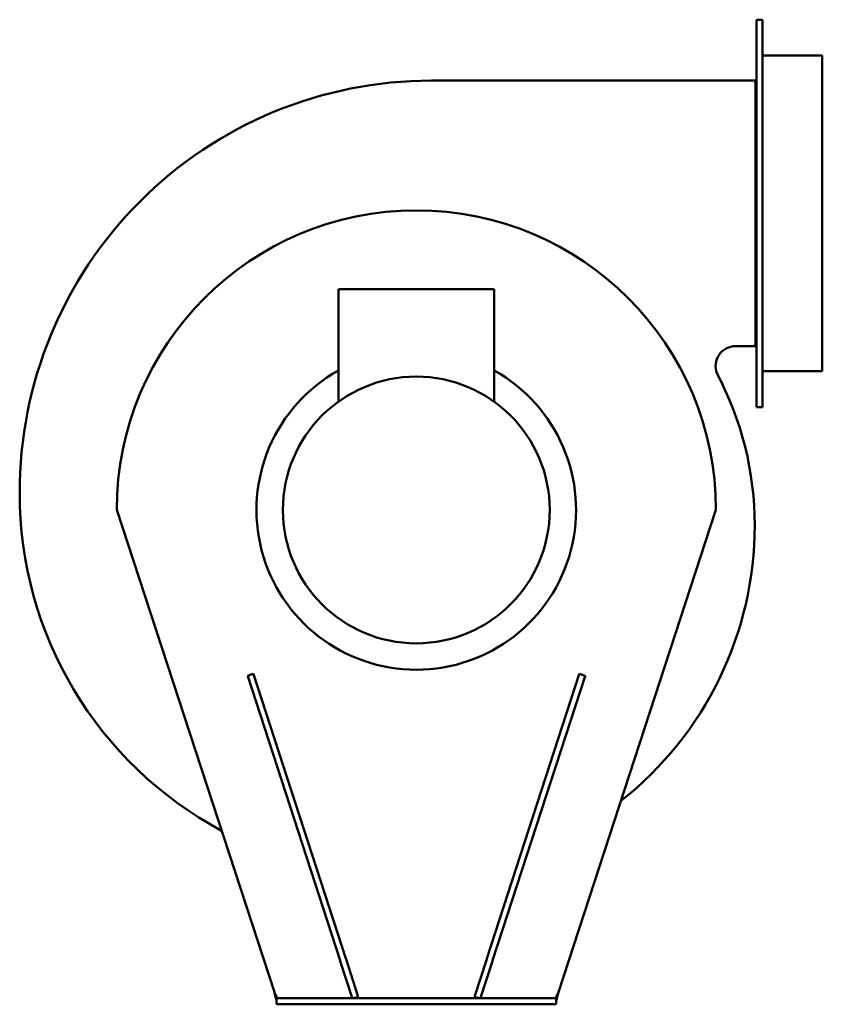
# Model space of a CAD drawing. Header units: millimetres. Extents: x 219 to 621, y 50 to 544.
import ezdxf

# ---------------------------------------------------------------- set-up
doc = ezdxf.new("R2010")
doc.units = ezdxf.units.MM
doc.header["$LTSCALE"] = 2
doc.layers.add('Widoczne (ISO)', color=7, linetype='Continuous', lineweight=50)

msp = doc.modelspace()

# ---------------------------------------------------------------- linework, layer by layer
at = {"layer": 'Widoczne (ISO)'}
for p, q in [((587.92, 543.55), (587.92, 349.55)), ((587.92, 543.55), (590.92, 543.55)), ((590.92, 349.55), (590.92, 543.55)), ((590.92, 525.55), (620.92, 525.55)), ((620.92, 525.54), (590.92, 525.54)), ((620.92, 525.55), (620.92, 525.54)), ((620.92, 367.55), (620.92, 525.54)), ((425.18, 513.05), (585.92, 513.05)), ((586.98, 513.05), (585.92, 513.05)), ((586.98, 513.05), (587.92, 513.05)), ((587.92, 511.67), (587.42, 511.67)), ((587.42, 381.44), (587.42, 511.67)), ((378.64, 408.52), (456.64, 408.52)), ((378.64, 352.25), (378.64, 408.52)), ((456.64, 352.25), (456.64, 408.52)), ((585.92, 380.05), (577.48, 380.05)), ((585.92, 380.05), (586.98, 380.05)), ((586.98, 380.05), (587.92, 380.05)), ((587.42, 381.44), (587.92, 381.44)), ((620.92, 367.55), (590.92, 367.55)), ((587.92, 349.55), (590.92, 349.55)), ((346.57, 56.45), (267.68, 298.05)), ((567.68, 298.05), (488.79, 56.45)), ((336.05, 215.9), (333.2, 214.97)), ((333.24, 214.83), (333.2, 214.97)), ((333.24, 214.83), (379.5, 72.45)), ((336.05, 215.9), (336.09, 215.76)), ((382.36, 73.38), (336.09, 215.76)), ((499.26, 215.76), (453, 73.38)), ((455.85, 72.45), (502.12, 214.83)), ((499.26, 215.76), (499.31, 215.9)), ((502.16, 214.97), (499.31, 215.9)), ((502.16, 214.97), (502.12, 214.83)), ((379.61, 72.12), (379.5, 72.45)), ((379.61, 72.12), (385.57, 53.77)), ((382.36, 73.38), (382.46, 73.04)), ((388.43, 54.69), (382.46, 73.04)), ((452.89, 73.04), (446.93, 54.69)), ((449.78, 53.77), (455.74, 72.12)), ((452.89, 73.04), (453, 73.38)), ((455.85, 72.45), (455.74, 72.12)), ((347.68, 54.33), (347.68, 53.45)), ((388.53, 54.37), (388.11, 54.06)), ((388.43, 54.69), (388.53, 54.37)), ((446.82, 54.37), (446.93, 54.69)), ((447.25, 54.06), (446.82, 54.37)), ((487.68, 53.45), (487.68, 54.33)), ((347.68, 53.45), (348.68, 53.45)), ((347.68, 53.45), (347.68, 50.45)), ((348.68, 50.45), (347.68, 50.45)), ((486.68, 53.45), (348.68, 53.45)), ((348.68, 50.45), (486.68, 50.45)), ((385.68, 53.45), (385.57, 53.77)), ((386.2, 53.45), (388.11, 54.06)), ((447.25, 54.06), (449.15, 53.45)), ((449.78, 53.77), (449.68, 53.45)), ((486.68, 53.45), (487.68, 53.45)), ((487.68, 50.45), (486.68, 50.45)), ((487.68, 50.45), (487.68, 53.45))]:
    msp.add_line(p, q, dxfattribs=at)
msp.add_circle((417.64, 298.02), 66.8, dxfattribs=at)
for centre, radius, start, end in [((425.18, 306.95), 206.1, 90, 180.0991), ((417.68, 298.05), 150, 0, 180), ((577.48, 370.05), 10, 90, 200.7313), ((417.64, 298.02), 80, 119.1764, 60.8236), ((424.58, 290.35), 162.5, 0, 27.9485), ((410.68, 306.25), 191.6, 179.8972, 241.8002), ((411.38, 290.35), 175.7, 308.2255, 0)]:
    msp.add_arc(centre, radius, start, end, dxfattribs=at)
msp.add_ellipse((447.4, 54.53), major_axis=(0.15, 0.466), ratio=0.00001, start_param=3.14159, end_param=3.160062, dxfattribs=at)
for points, knots in [([(587.42, 511.67), (587.42, 511.68), (587.42, 511.7), (587.42, 511.72), (587.42, 511.73), (587.42, 511.75), (587.42, 511.76), (587.42, 511.78), (587.42, 511.8), (587.42, 511.81), (587.42, 511.83), (587.42, 511.84), (587.41, 511.86), (587.41, 511.88), (587.41, 511.89), (587.41, 511.91), (587.41, 511.93), (587.4, 511.94), (587.4, 511.96), (587.4, 511.97), (587.4, 511.99), (587.4, 512.01), (587.39, 512.02), (587.39, 512.04), (587.39, 512.05), (587.38, 512.07), (587.38, 512.09), (587.38, 512.1), (587.38, 512.12), (587.37, 512.13), (587.37, 512.15), (587.36, 512.17), (587.36, 512.18), (587.36, 512.2), (587.35, 512.21), (587.35, 512.23), (587.34, 512.25), (587.34, 512.26), (587.34, 512.28), (587.33, 512.29), (587.33, 512.31), (587.32, 512.33), (587.32, 512.34), (587.31, 512.35), (587.31, 512.36), (587.31, 512.37), (587.31, 512.38), (587.3, 512.38), (587.3, 512.39), (587.3, 512.41), (587.29, 512.42), (587.28, 512.44), (587.28, 512.45), (587.27, 512.47), (587.27, 512.49), (587.26, 512.5), (587.26, 512.52), (587.25, 512.53), (587.24, 512.55), (587.24, 512.56), (587.23, 512.58), (587.22, 512.6), (587.22, 512.61), (587.21, 512.63), (587.2, 512.64), (587.19, 512.66), (587.19, 512.68), (587.18, 512.69), (587.17, 512.71), (587.17, 512.72), (587.16, 512.74), (587.15, 512.75), (587.14, 512.77), (587.13, 512.79), (587.13, 512.8), (587.12, 512.82), (587.11, 512.83), (587.1, 512.85), (587.09, 512.86), (587.08, 512.88), (587.08, 512.9), (587.07, 512.91), (587.06, 512.93), (587.05, 512.94), (587.04, 512.96), (587.03, 512.98), (587.02, 512.99), (587.01, 513.01), (587, 513.02), (586.99, 513.04), (586.98, 513.05)], [0, 0, 0, 0, 0.0063053, 0.0063053, 0.0063053, 0.0126172, 0.0126172, 0.0126172, 0.0189342, 0.0189342, 0.0189342, 0.0252553, 0.0252553, 0.0252553, 0.031579, 0.031579, 0.031579, 0.0379041, 0.0379041, 0.0379041, 0.0442292, 0.0442292, 0.0442292, 0.0505532, 0.0505532, 0.0505532, 0.0568747, 0.0568747, 0.0568747, 0.0631925, 0.0631925, 0.0631925, 0.0695052, 0.0695052, 0.0695052, 0.0758116, 0.0758116, 0.0758116, 0.0821106, 0.0821106, 0.0821106, 0.0884008, 0.0884008, 0.0884008, 0.0918292, 0.0918292, 0.0918292, 0.0946828, 0.0946828, 0.0946828, 0.1009683, 0.1009683, 0.1009683, 0.1072587, 0.1072587, 0.1072587, 0.1135528, 0.1135528, 0.1135528, 0.1198495, 0.1198495, 0.1198495, 0.1261476, 0.1261476, 0.1261476, 0.1324459, 0.1324459, 0.1324459, 0.1387434, 0.1387434, 0.1387434, 0.1450388, 0.1450388, 0.1450388, 0.151331, 0.151331, 0.151331, 0.1576189, 0.1576189, 0.1576189, 0.1639013, 0.1639013, 0.1639013, 0.1701772, 0.1701772, 0.1701772, 0.1764453, 0.1764453, 0.1764453, 0.1827047, 0.1827047, 0.1827047, 0.1827047]), ([(586.98, 380.05), (586.99, 380.07), (587, 380.08), (587.01, 380.1), (587.02, 380.12), (587.03, 380.13), (587.04, 380.15), (587.05, 380.16), (587.06, 380.18), (587.07, 380.19), (587.08, 380.21), (587.08, 380.23), (587.09, 380.24), (587.1, 380.26), (587.11, 380.27), (587.12, 380.29), (587.13, 380.31), (587.13, 380.32), (587.14, 380.34), (587.15, 380.35), (587.16, 380.37), (587.17, 380.38), (587.17, 380.4), (587.18, 380.42), (587.19, 380.43), (587.19, 380.45), (587.2, 380.46), (587.21, 380.48), (587.22, 380.5), (587.22, 380.51), (587.23, 380.53), (587.24, 380.54), (587.24, 380.56), (587.25, 380.57), (587.26, 380.59), (587.26, 380.61), (587.27, 380.62), (587.27, 380.64), (587.28, 380.65), (587.28, 380.67), (587.29, 380.69), (587.3, 380.7), (587.3, 380.72), (587.3, 380.72), (587.31, 380.73), (587.31, 380.74), (587.31, 380.75), (587.31, 380.76), (587.32, 380.77), (587.32, 380.78), (587.33, 380.8), (587.33, 380.81), (587.34, 380.83), (587.34, 380.85), (587.34, 380.86), (587.35, 380.88), (587.35, 380.89), (587.36, 380.91), (587.36, 380.93), (587.36, 380.94), (587.37, 380.96), (587.37, 380.97), (587.38, 380.99), (587.38, 381.01), (587.38, 381.02), (587.38, 381.04), (587.39, 381.05), (587.39, 381.07), (587.39, 381.09), (587.4, 381.1), (587.4, 381.12), (587.4, 381.13), (587.4, 381.15), (587.4, 381.17), (587.41, 381.18), (587.41, 381.2), (587.41, 381.21), (587.41, 381.23), (587.41, 381.25), (587.42, 381.26), (587.42, 381.28), (587.42, 381.29), (587.42, 381.31), (587.42, 381.33), (587.42, 381.34), (587.42, 381.36), (587.42, 381.38), (587.42, 381.39), (587.42, 381.41), (587.42, 381.42), (587.42, 381.44)], [0, 0, 0, 0, 0.0062518, 0.0062518, 0.0062518, 0.0125123, 0.0125123, 0.0125123, 0.0187806, 0.0187806, 0.0187806, 0.0250554, 0.0250554, 0.0250554, 0.0313356, 0.0313356, 0.0313356, 0.0376202, 0.0376202, 0.0376202, 0.043908, 0.043908, 0.043908, 0.0501978, 0.0501978, 0.0501978, 0.0564886, 0.0564886, 0.0564886, 0.062779, 0.062779, 0.062779, 0.0690681, 0.0690681, 0.0690681, 0.0753545, 0.0753545, 0.0753545, 0.0816373, 0.0816373, 0.0816373, 0.0879152, 0.0879152, 0.0879152, 0.0907653, 0.0907653, 0.0907653, 0.0941896, 0.0941896, 0.0941896, 0.1004721, 0.1004721, 0.1004721, 0.1067634, 0.1067634, 0.1067634, 0.1130622, 0.1130622, 0.1130622, 0.1193673, 0.1193673, 0.1193673, 0.1256774, 0.1256774, 0.1256774, 0.1319912, 0.1319912, 0.1319912, 0.1383075, 0.1383075, 0.1383075, 0.144625, 0.144625, 0.144625, 0.1509425, 0.1509425, 0.1509425, 0.1572585, 0.1572585, 0.1572585, 0.1635718, 0.1635718, 0.1635718, 0.1698813, 0.1698813, 0.1698813, 0.1761854, 0.1761854, 0.1761854, 0.1824831, 0.1824831, 0.1824831, 0.1824831])]:
    msp.add_open_spline(points, degree=3, knots=knots, dxfattribs=at)
for points in [[(346.57, 56.45), (346.94, 55.66), (347.31, 54.88), (347.68, 54.33)], [(347.68, 52.2), (347.31, 53.31), (346.94, 54.88), (346.57, 56.45)], [(487.68, 54.33), (488.05, 54.88), (488.42, 55.66), (488.79, 56.45)], [(488.79, 56.45), (488.42, 54.88), (488.05, 53.31), (487.68, 52.2)]]:
    msp.add_open_spline(points, degree=3, dxfattribs=at)

doc.saveas('drawing.dxf')
